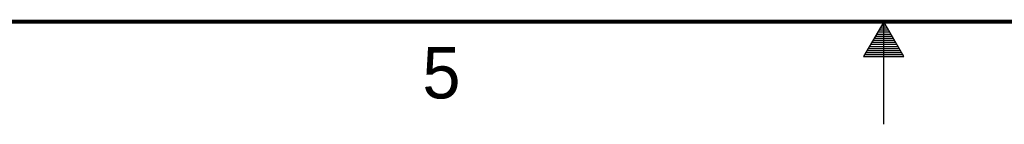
# Model space of a CAD drawing. Header units: inches. Extents: x 0 to 34, y 0 to 22.
# Tile 5 of 30: x 12.8 to 17.6, y 0 to 0.5. Entities that reach past the tile are written whole.
import ezdxf

# ---------------------------------------------------------------- set-up
doc = ezdxf.new("R2010")
doc.units = ezdxf.units.IN
doc.header["$LTSCALE"] = 1.87
doc.header["$MEASUREMENT"] = 0
doc.layers.get('0').update_dxf_attribs({"linetype": 'CONTINUOUS'})
doc.styles.get("Standard").update_dxf_attribs({"font": 'txt', "width": 0.8})

msp = doc.modelspace()

# ---------------------------------------------------------------- linework, layer by layer
at = {"color": 2, "linetype": 'CONTINUOUS'}
for p, q in [((17, 0.5), (16.902, 0.3303)), ((16.9885, 0.48), (17.0116, 0.48)), ((16.9942, 0.49), (17.0058, 0.49)), ((17.098, 0.3303), (17, 0.5)), ((17, 0), (17, 0.5)), ((16.9654, 0.44), (17.0347, 0.44)), ((16.9712, 0.45), (17.0289, 0.45)), ((16.9769, 0.46), (17.0231, 0.46)), ((16.9827, 0.47), (17.0173, 0.47)), ((16.9365, 0.39), (17.0635, 0.39)), ((16.9423, 0.4), (17.0578, 0.4)), ((16.9481, 0.41), (17.052, 0.41)), ((16.9538, 0.42), (17.0462, 0.42)), ((16.9596, 0.43), (17.0404, 0.43)), ((16.9076, 0.34), (17.0924, 0.34)), ((16.9134, 0.35), (17.0866, 0.35)), ((16.9192, 0.36), (17.0808, 0.36)), ((16.925, 0.37), (17.0751, 0.37)), ((16.9307, 0.38), (17.0693, 0.38)), ((16.902, 0.3303), (17.098, 0.3303))]:
    msp.add_line(p, q, dxfattribs=at)
at = {"color": 7, "linetype": 'CONTINUOUS', "const_width": 0.02}
msp.add_lwpolyline([(0.5, 0.5), (33.5, 0.5)], dxfattribs=at)

# ---------------------------------------------------------------- texts
at = {"color": 2, "linetype": 'CONTINUOUS'}
msp.add_text('5', height=0.25, dxfattribs=at).set_placement((14.754, 0.1262))

doc.saveas('drawing.dxf')
